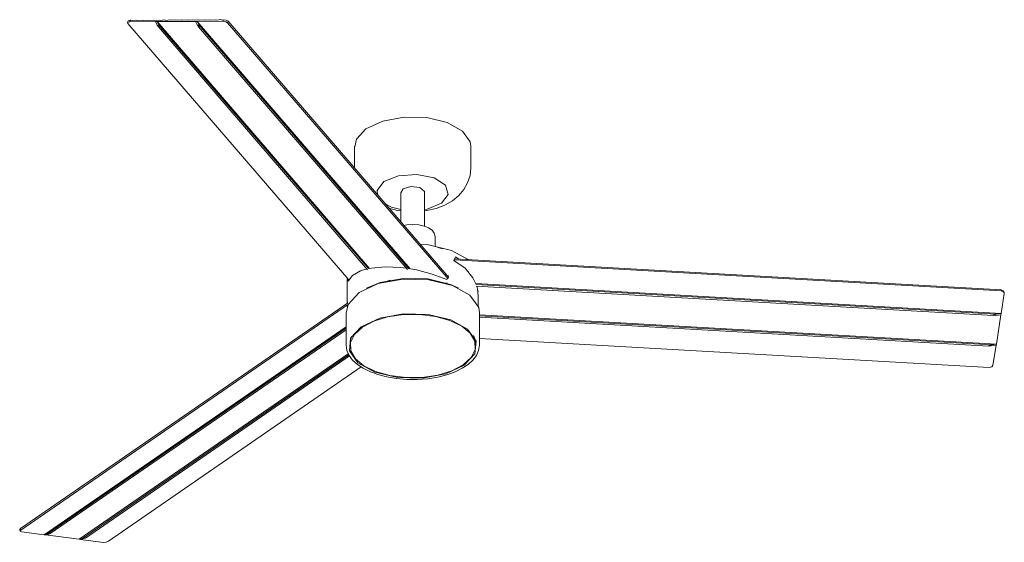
# Model space of a CAD drawing. Header units: millimetres. Extents: x 5679 to 10894, y -2018 to 7255.
# Tile 1 of 3: x 7714 to 8816, y -2018 to -1433. Entities that reach past the tile are written whole.
import ezdxf

# ---------------------------------------------------------------- set-up
doc = ezdxf.new("R2010")
doc.units = ezdxf.units.MM
doc.layers.add('0_87', color=7, linetype='Continuous', lineweight=9)
doc.layers.add('Aparatos eléctricos', color=7, linetype='Continuous', lineweight=9)

# ---------------------------------------------------------------- blocks, each defined once
blk = doc.blocks.new('34290-1TW - 34290-1TW CRUISER L LED White fan with DC motor-582672-00 Isometrico PDF')
at = {"layer": '0_87'}
for p, q in [((3091.8, -1434.8), (3091.5, -1436.2)), ((3338.9, -1724.3), (3091.8, -1437.1)), ((3094.2, -1433.5), (3093.8, -1435.2)), ((3093.8, -1435.2), (3122.8, -1435.1)), ((3095.2, -1433.4), (3094.2, -1433.5)), ((3096.6, -1433.8), (3095.2, -1433.4)), ((3101.5, -1433.4), (3096.6, -1433.8)), ((3102.9, -1433.8), (3101.5, -1433.4)), ((3107.8, -1433.4), (3102.9, -1433.8)), ((3109.2, -1433.8), (3107.8, -1433.4)), ((3114.1, -1433.3), (3109.2, -1433.8)), ((3115.5, -1433.8), (3114.1, -1433.3)), ((3120.3, -1433.3), (3115.5, -1433.8)), ((3121.8, -1433.7), (3120.3, -1433.3)), ((3126.6, -1433.3), (3121.8, -1433.7)), ((3122.8, -1435.1), (3124.6, -1435.1)), ((3124.7, -1439), (3122.8, -1435.1)), ((3124.6, -1435.1), (3167.4, -1434.8)), ((3124.6, -1435.1), (3362.3, -1711.3)), ((3126.5, -1439), (3124.6, -1435.1)), ((3126, -1441), (3360, -1712.9)), ((3361.1, -1711.6), (3126.5, -1439)), ((3128.1, -1433.7), (3126.6, -1433.3)), ((3132.9, -1433.2), (3128.1, -1433.7)), ((3134.4, -1433.7), (3132.9, -1433.2)), ((3139.2, -1433.2), (3134.4, -1433.7)), ((3140.7, -1433.6), (3139.2, -1433.2)), ((3145.5, -1433.2), (3140.7, -1433.6)), ((3147, -1433.6), (3145.5, -1433.2)), ((3151.8, -1433.1), (3147, -1433.6)), ((3153.3, -1433.6), (3151.8, -1433.1)), ((3158.1, -1433.1), (3153.3, -1433.6)), ((3159.5, -1433.5), (3158.1, -1433.1)), ((3164.4, -1433.1), (3159.5, -1433.5)), ((3165.8, -1433.5), (3164.4, -1433.1)), ((3170.7, -1433), (3165.8, -1433.5)), ((3167.4, -1434.8), (3169.2, -1434.8)), ((3169.4, -1438.8), (3167.4, -1434.8)), ((3169.2, -1434.8), (3198.2, -1434.7)), ((3169.2, -1434.8), (3407.6, -1711.8)), ((3171.1, -1438.8), (3169.2, -1434.8)), ((3170.6, -1440.8), (3404.5, -1712.4)), ((3172.1, -1433.5), (3170.7, -1433)), ((3405.9, -1711.5), (3171.1, -1438.8)), ((3177, -1433), (3172.1, -1433.5)), ((3178.4, -1433.4), (3177, -1433)), ((3183.3, -1433), (3178.4, -1433.4)), ((3184.7, -1433.4), (3183.3, -1433)), ((3184.7, -1433.4), (3189.6, -1433)), ((3189.6, -1433), (3191, -1433.4)), ((3191, -1433.4), (3195.9, -1432.9)), ((3197.3, -1433.3), (3195.9, -1432.9)), ((3198.6, -1433.2), (3197.3, -1433.3)), ((3198.2, -1434.7), (3198.6, -1433.2)), ((3203.4, -1436.5), (3203.8, -1434.7)), ((3450.1, -1723.2), (3203.4, -1436.5)), ((3203.8, -1434.7), (3450.8, -1721.7)), ((3456.8, -1701.8), (4068.9, -1736.5)), ((3457.3, -1700.7), (4068.8, -1735.4)), ((3429.8, -1723.5), (3432.9, -1724.7)), ((3447.7, -1728), (3448.9, -1728)), ((3481.1, -1728.4), (4068.9, -1761.8)), ((4063.4, -1762.6), (3481.4, -1729.5)), ((3481.6, -1731.2), (4060.4, -1764.1)), ((4068.8, -1735.4), (4068.9, -1736.5)), ((4072.4, -1739.5), (4068.9, -1761.8)), ((4072.4, -1739.1), (4072.4, -1737.8)), ((4072.4, -1738.1), (4072.4, -1739.5)), ((2971.5, -2002.4), (3337.5, -1750.1)), ((3337.4, -1752.2), (2971.9, -2004.3)), ((4063.4, -1762.6), (4068.9, -1761.8)), ((4068.9, -1761.8), (4068.7, -1763.2)), ((3485.1, -1763.2), (4063.5, -1796.1)), ((4058, -1796.9), (3485.1, -1764.3)), ((3485.1, -1766), (4055, -1798.4)), ((4063.1, -1763.9), (4068.7, -1763.2)), ((4068.7, -1763.2), (4063.5, -1796.1)), ((2998.1, -2009.5), (3335.9, -1776.6)), ((3335.9, -1778.1), (3001.7, -2008.6)), ((3005, -2008.2), (3335.9, -1780)), ((3485.1, -1789.8), (4055.3, -1822.3)), ((4057.7, -1798.2), (4063.3, -1797.5)), ((4058, -1796.9), (4063.5, -1796.1)), ((4063.3, -1797.5), (4059.7, -1819.7)), ((4063.5, -1796.1), (4063.3, -1797.5)), ((3037.4, -2014.5), (3338.3, -1807)), ((3338.9, -1808.1), (3041, -2013.6)), ((3044.2, -2013.2), (3339.7, -1809.4)), ((3352.8, -1821.7), (3069.9, -2016.7)), ((2971.5, -2002.4), (2970.8, -2003.8)), ((2970.8, -2003.7), (2971.1, -2005.4)), ((2971.9, -2004.3), (2971.5, -2002.4)), ((2998.1, -2009.5), (2972.6, -2006.3)), ((3001.7, -2008.6), (2998.1, -2009.5)), ((2999.7, -2009.7), (2998.1, -2009.5)), ((3003.3, -2008.8), (2999.7, -2009.7)), ((3037.4, -2014.5), (2999.7, -2009.7)), ((3004.5, -2008.4), (3003.3, -2008.8)), ((3041, -2013.6), (3037.4, -2014.5)), ((3038.9, -2014.7), (3037.4, -2014.5)), ((3042.5, -2013.8), (3038.9, -2014.7)), ((3064.4, -2018), (3038.9, -2014.7)), ((3043.7, -2013.4), (3042.5, -2013.8))]:
    blk.add_line(p, q, dxfattribs=at)
for points in [[(3091.8, -1437.1, 0), (3091.7, -1435.8, 0), (3093.8, -1435.2, 0)], [(3094.2, -1433.5, 0), (3092.1, -1434.3, 0), (3091.8, -1435, 0)], [(3126.5, -1439, 0), (3126.9, -1441.6, 0), (3124.7, -1439, 0)], [(3171.1, -1438.8, 0), (3171.5, -1441.4, 0), (3169.4, -1438.8, 0)], [(3203.4, -1436.5, 0), (3201.2, -1435.2, 0), (3198.2, -1434.7, 0)], [(3203.8, -1434.7, 0), (3201.6, -1433.5, 0), (3198.6, -1433.2, 0)], [(4072.4, -1738.1, 0), (4071.5, -1736.3, 0), (4068.8, -1735.4, 0)], [(4068.9, -1736.5, 0), (4071.6, -1737.5, 0), (4072.4, -1739.5, 0)], [(4063.1, -1763.9, 0), (4059.6, -1763.8, 0), (4063.4, -1762.6, 0)], [(4057.7, -1798.2, 0), (4054.2, -1798.1, 0), (4058, -1796.9, 0)], [(4055.3, -1822.3, 0), (4058.3, -1821.6, 0), (4059.7, -1819.7, 0)], [(2971.9, -2004.3, 0), (2971.1, -2005.5, 0), (2972.6, -2006.3, 0)], [(3001.7, -2008.6, 0), (3004.9, -2008.1, 0), (3005, -2008.2, 0)], [(3041, -2013.6, 0), (3044.1, -2013.1, 0), (3044.3, -2013.2, 0)], [(3069.9, -2016.7, 0), (3067.3, -2017.8, 0), (3064.4, -2018, 0)]]:
    blk.add_polyline3d(points, dxfattribs=at)
at = {"layer": 'Aparatos eléctricos', "color": 9, "true_color": 0xc0c0c0}
for p, q in [((3345.5, -1574.6), (3345.5, -1598.6)), ((3475.5, -1598.6), (3475.5, -1574.6)), ((3345.5, -1598.6), (3345.6, -1599.5)), ((3397.3, -1626.3), (3397.3, -1659.6)), ((3423.8, -1664.2), (3423.8, -1626.3)), ((3379.6, -1639.2), (3386.8, -1642.7)), ((3386.8, -1642.7), (3397.3, -1645.5)), ((3435.5, -1686.3), (3435.5, -1675.8)), ((3443.9, -1689.6), (3438.5, -1688.1)), ((3472.6, -1701.5), (3454, -1691.3)), ((3458.2, -1700.6), (3457.5, -1700.3)), ((3458.2, -1698.5), (3462, -1700.9)), ((3337.3, -1722.3), (3337.3, -1750.5)), ((3338.2, -1725.7), (3338.3, -1723.5)), ((3385.2, -1724.6), (3381.9, -1725.8)), ((3448.4, -1718.8), (3450.6, -1719.8)), ((3449.2, -1722.7), (3448.7, -1723.9)), ((3450.6, -1719.8), (3450.1, -1720.9)), ((3461.2, -1733), (3452.6, -1729.2)), ((3483.8, -1737.2), (3483.8, -1736.6)), ((3337.3, -1750.2), (3337.4, -1748.9)), ((3337.4, -1748.9), (3337.4, -1750.1)), ((3483.8, -1753.9), (3483.8, -1742.1)), ((3335.9, -1760.8), (3335.9, -1797.4)), ((3337.3, -1753), (3337.3, -1754)), ((3485.1, -1797.4), (3485.1, -1760.8)), ((3340.4, -1795.7), (3340.4, -1798.2)), ((3480.6, -1795.6), (3480.6, -1795.7)), ((3480.6, -1798.2), (3480.6, -1795.7))]:
    blk.add_line(p, q, dxfattribs=at)
for points in [[(3345.6, -1575.3, 0), (3347.4, -1566.7, 0), (3358.2, -1555, 0), (3376.9, -1546.4, 0), (3400.8, -1542, 0), (3426.1, -1542.6, 0), (3449.1, -1548, 0)], [(3449.1, -1548, 0), (3466.2, -1557.6, 0), (3474.8, -1569.7, 0), (3475.5, -1574.6, 0)], [(3434.3, -1609.9, 0), (3415, -1606.1, 0), (3394.5, -1607.7, 0), (3378.3, -1614.2, 0), (3370.8, -1624, 0), (3370.9, -1629.1, 0)], [(3475.5, -1598.6, 0), (3474.6, -1607.4, 0), (3471.9, -1615.5, 0), (3467.7, -1623, 0), (3462.1, -1629.7, 0), (3454.9, -1635.6, 0), (3446.4, -1640.5, 0), (3436.6, -1644.2, 0), (3426, -1646.7, 0), (3423.7, -1646.9, 0)], [(3423.7, -1645.5, 0), (3426.6, -1644.9, 0), (3442.7, -1638.4, 0), (3450.3, -1628.6, 0), (3447.2, -1618.2, 0), (3434.3, -1609.9, 0)], [(3418.4, -1620.9, 0), (3408.5, -1619.7, 0), (3399.9, -1622.3, 0), (3397.3, -1626.9, 0)], [(3423.6, -1627, 0), (3423.6, -1625.3, 0), (3418.4, -1620.9, 0)], [(3397.4, -1646.9, 0), (3393.3, -1646.4, 0), (3383.9, -1644, 0)], [(3400.5, -1663.3, 0), (3403.9, -1662.5, 0), (3410.7, -1662.1, 0), (3417.3, -1662.6, 0), (3423.4, -1664, 0), (3424.8, -1664.5, 0)], [(3435.5, -1675.8, 0), (3434.6, -1672, 0), (3432.1, -1668.7, 0), (3428.2, -1666, 0), (3424.8, -1664.5, 0)], [(3454, -1691.3, 0), (3428.1, -1685.1, 0), (3418.7, -1684.3, 0)], [(3456.5, -1702.4, 0), (3457.4, -1700.5, 0), (3458.2, -1698.5, 0)], [(3481.5, -1729.5, 0), (3477.9, -1722, 0), (3469, -1711.2, 0), (3456.5, -1702.4, 0)], [(3359.2, -1712, 0), (3352, -1714.1, 0), (3343.1, -1719.2, 0), (3338.2, -1725.7, 0)], [(3403.4, -1711.1, 0), (3396.8, -1710.4, 0), (3379.7, -1709.6, 0), (3364.5, -1710.9, 0), (3361, -1711.5, 0)], [(3448.7, -1723.9, 0), (3432.4, -1717.7, 0), (3414.7, -1713.1, 0), (3405.9, -1711.5, 0)], [(3454.8, -1730.3, 0), (3428.4, -1724, 0), (3399.3, -1723.3, 0), (3372, -1728.3, 0), (3350.5, -1738.3, 0), (3338.1, -1751.7, 0), (3336, -1761.5, 0)], [(3452.6, -1729.2, 0), (3427.5, -1723.2, 0), (3399.9, -1722.6, 0), (3373.9, -1727.3, 0), (3358.8, -1733.6, 0)], [(3485.1, -1760.8, 0), (3484.3, -1755.1, 0), (3474.4, -1741.2, 0), (3454.8, -1730.3, 0)], [(3483.8, -1742.6, 0), (3482.9, -1734.1, 0), (3482.1, -1731.2, 0)], [(3453, -1769, 0), (3427.7, -1762.9, 0), (3399.8, -1762.3, 0), (3373.5, -1767.1, 0), (3352.9, -1776.7, 0), (3341, -1789.5, 0), (3339.7, -1803.7, 0), (3349.2, -1817, 0), (3368.1, -1827.5, 0)], [(3452.1, -1769.6, 0), (3436.1, -1765.1, 0), (3418.3, -1762.9, 0), (3400, -1763, 0), (3382.4, -1765.6, 0), (3366.8, -1770.4, 0), (3354.1, -1777.1, 0), (3345.3, -1785.3, 0), (3340.9, -1794.3, 0), (3341.2, -1803.6, 0), (3346.3, -1812.5, 0), (3355.8, -1820.5, 0), (3369, -1826.9, 0)], [(3368.1, -1827.5, 0), (3393.3, -1833.6, 0), (3421.3, -1834.2, 0), (3447.5, -1829.4, 0), (3468.2, -1819.8, 0), (3480, -1807, 0), (3481.3, -1792.8, 0), (3471.8, -1779.4, 0), (3453, -1769, 0)], [(3369, -1826.9, 0), (3385, -1831.4, 0), (3402.7, -1833.6, 0), (3421, -1833.5, 0), (3438.6, -1830.9, 0), (3454.3, -1826.1, 0), (3467, -1819.4, 0), (3475.8, -1811.2, 0), (3480.2, -1802.2, 0), (3479.8, -1792.9, 0), (3474.7, -1784, 0), (3465.3, -1776, 0), (3452.1, -1769.6, 0)], [(3340.5, -1796.4, 0), (3340.9, -1791.7, 0), (3342.4, -1787.3, 0)], [(3478.3, -1786.6, 0), (3479.8, -1790.3, 0), (3480.6, -1795, 0)], [(3335.9, -1797.4, 0), (3336.8, -1803.3, 0), (3339.3, -1808.9, 0), (3343.2, -1814, 0), (3348.6, -1818.8, 0), (3355.2, -1823.2, 0), (3363.1, -1827.1, 0), (3366.5, -1828.4, 0)], [(3485.1, -1797.4, 0), (3484.2, -1803.3, 0), (3481.7, -1808.9, 0), (3477.8, -1814, 0), (3472.5, -1818.8, 0), (3465.9, -1823.2, 0), (3457.9, -1827.1, 0), (3448.8, -1830.4, 0), (3438.6, -1833, 0), (3427.5, -1834.8, 0), (3415.8, -1835.7, 0), (3404, -1835.6, 0), (3392.4, -1834.6, 0), (3381.4, -1832.7, 0), (3371.3, -1830.1, 0), (3366.5, -1828.4, 0)]]:
    blk.add_polyline3d(points, dxfattribs=at)

msp = doc.modelspace()

# ---------------------------------------------------------------- block references
at = {"layer": 'Aparatos eléctricos', "color": 9, "true_color": 0xc0c0c0}
msp.add_blockref('34290-1TW - 34290-1TW CRUISER L LED White fan with DC motor-582672-00 Isometrico PDF', (4743.5, 0), dxfattribs=at)

doc.saveas('drawing.dxf')
